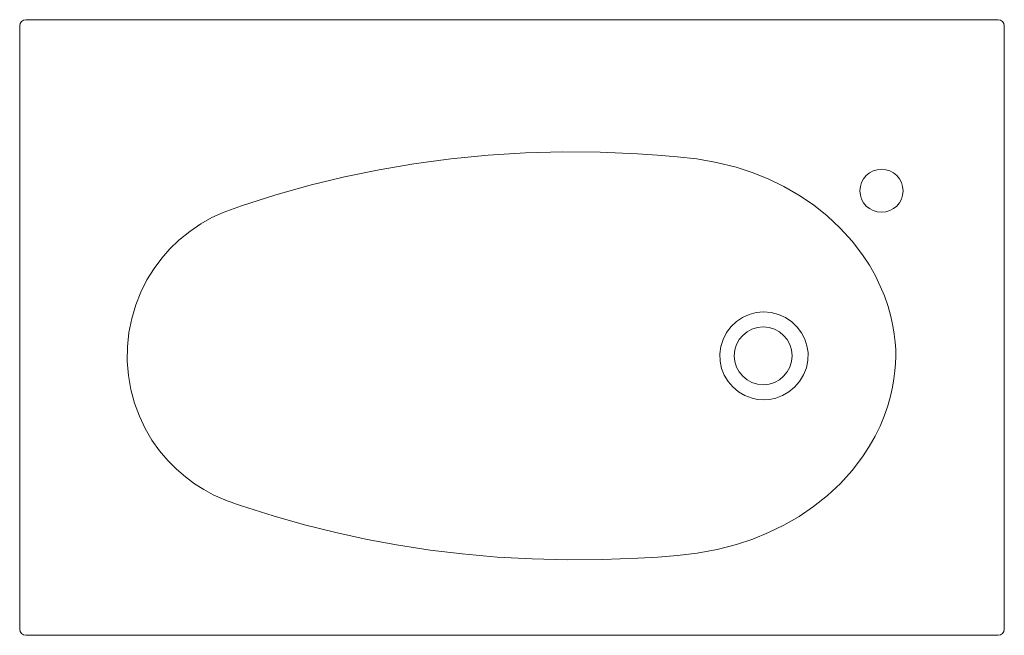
# Model space of a CAD drawing. Header units: millimetres. Extents: x 4454.954 to 4455.755, y 2403.654 to 2404.154.
import ezdxf

# ---------------------------------------------------------------- set-up
doc = ezdxf.new("R2010")
doc.units = ezdxf.units.MM
doc.layers.add('SANINDUSA', color=3, linetype='Continuous')

msp = doc.modelspace()

# ---------------------------------------------------------------- linework, layer by layer
at = {"layer": 'SANINDUSA', "lineweight": 15}
for p, q in [((4454.95441, 2403.65878), (4454.95441, 2404.14896)), ((4454.9594, 2404.15396), (4455.74975, 2404.15396)), ((4455.75474, 2404.14896), (4455.75474, 2403.65878)), ((4455.74975, 2403.65379), (4454.9594, 2403.65379))]:
    msp.add_line(p, q, dxfattribs=at)
at = {"layer": 'SANINDUSA', "lineweight": 15, "flags": 128}
for points in [[(4455.13457, 2403.75904), (4455.16033, 2403.75083), (4455.18585, 2403.74357), (4455.21131, 2403.7372), (4455.23681, 2403.73166), (4455.26241, 2403.72693), (4455.28812, 2403.723), (4455.31394, 2403.71987), (4455.34245, 2403.71736), (4455.37102, 2403.71581), (4455.39964, 2403.71517), (4455.42825, 2403.71539), (4455.45685, 2403.71641), (4455.47308, 2403.71737), (4455.48913, 2403.71861), (4455.50522, 2403.72049), (4455.52126, 2403.72346), (4455.53714, 2403.72759), (4455.5502, 2403.73196), (4455.56307, 2403.73722), (4455.57566, 2403.74337), (4455.58791, 2403.75044), (4455.59972, 2403.75844), (4455.61096, 2403.76736), (4455.62147, 2403.77714), (4455.63104, 2403.78766), (4455.63951, 2403.7987), (4455.64502, 2403.80715), (4455.64979, 2403.81557), (4455.6538, 2403.82381), (4455.65708, 2403.83172), (4455.66003, 2403.84025), (4455.66225, 2403.84817), (4455.66387, 2403.85547), (4455.66503, 2403.86222), (4455.66583, 2403.86853), (4455.66636, 2403.87456), (4455.66666, 2403.88037), (4455.66648, 2403.88598), (4455.66599, 2403.89206), (4455.66521, 2403.89847), (4455.66407, 2403.90535), (4455.66246, 2403.91279), (4455.66023, 2403.92085), (4455.65726, 2403.92954), (4455.65395, 2403.93759), (4455.64991, 2403.94595), (4455.6451, 2403.95447), (4455.63953, 2403.963), (4455.631, 2403.97413), (4455.62138, 2403.9847), (4455.61084, 2403.99451), (4455.59957, 2404.00344), (4455.58773, 2404.01145), (4455.57544, 2404.01851), (4455.56281, 2404.02462), (4455.54992, 2404.02982), (4455.53684, 2404.03407), (4455.52092, 2404.038), (4455.50486, 2404.04084), (4455.48872, 2404.04266), (4455.47277, 2404.04398), (4455.45653, 2404.04507), (4455.4262, 2404.04631), (4455.39584, 2404.04653), (4455.36548, 2404.04571), (4455.33516, 2404.04383), (4455.30493, 2404.04086), (4455.27483, 2404.03679), (4455.24661, 2404.03196), (4455.21854, 2404.02617), (4455.19061, 2404.01939), (4455.16269, 2404.01159), (4455.13457, 2404.00267)], [(4455.13457, 2404.00267), (4455.12871, 2404.00067), (4455.1198, 2403.99736), (4455.1107, 2403.99319), (4455.1016, 2403.98808), (4455.09257, 2403.98195), (4455.08375, 2403.97475), (4455.07658, 2403.9678), (4455.06983, 2403.96012), (4455.06359, 2403.95172), (4455.05787, 2403.94248), (4455.05289, 2403.93261), (4455.04875, 2403.92219), (4455.04548, 2403.91118), (4455.04321, 2403.89985), (4455.04199, 2403.88828), (4455.04185, 2403.8766), (4455.04278, 2403.86498), (4455.04477, 2403.85353), (4455.04776, 2403.84249), (4455.05168, 2403.83188), (4455.05648, 2403.82179), (4455.06195, 2403.81246), (4455.06808, 2403.8038), (4455.07477, 2403.79585), (4455.08174, 2403.7888), (4455.08905, 2403.78248), (4455.0966, 2403.77688), (4455.10411, 2403.77213), (4455.11169, 2403.76803), (4455.11929, 2403.76456), (4455.12311, 2403.76304), (4455.12635, 2403.76186), (4455.13075, 2403.76034), (4455.13457, 2403.75904)], [(4455.55877, 2403.84509), (4455.56387, 2403.8454), (4455.56898, 2403.84649), (4455.5744, 2403.84855), (4455.57955, 2403.85154), (4455.58422, 2403.85538), (4455.58831, 2403.86006), (4455.59153, 2403.86531), (4455.59389, 2403.87121), (4455.59514, 2403.87719), (4455.59526, 2403.88351), (4455.59436, 2403.889), (4455.59253, 2403.89442), (4455.58988, 2403.89948), (4455.58637, 2403.90417), (4455.58198, 2403.9084), (4455.57681, 2403.91194), (4455.57123, 2403.9145), (4455.56512, 2403.91612), (4455.55912, 2403.91663), (4455.55294, 2403.91605), (4455.54739, 2403.91455), (4455.54201, 2403.9121), (4455.53707, 2403.90878), (4455.53263, 2403.90459), (4455.52897, 2403.89976), (4455.5261, 2403.89421), (4455.5243, 2403.88849), (4455.52348, 2403.88236), (4455.52371, 2403.87651), (4455.52497, 2403.87061), (4455.52711, 2403.8652), (4455.5302, 2403.86007), (4455.53406, 2403.85554), (4455.53876, 2403.85161), (4455.54396, 2403.84856), (4455.54977, 2403.84638), (4455.55419, 2403.84545), (4455.55877, 2403.84509)]]:
    msp.add_lwpolyline(points, dxfattribs=at)
at = {"layer": 'SANINDUSA', "lineweight": 15}
msp.add_circle((4455.65492, 2404.01495), 0.0175, dxfattribs=at)
at = {"layer": 'SANINDUSA', "lineweight": 15, "extrusion": (0, 3.49148e-15, -1)}
msp.add_circle((-4455.55877, 2403.88086), 0.0235, dxfattribs=at)
at = {"layer": 'SANINDUSA', "lineweight": 15}
for centre, start, end in [((4454.9594, 2404.14896), 90.01746, 180.01745), ((4455.74974, 2404.14896), 359.98255, 89.98254), ((4454.95941, 2403.65879), 180.08419, 269.91581), ((4455.74974, 2403.65879), 270.08419, 359.91581)]:
    msp.add_arc(centre, 0.005, start, end, dxfattribs=at)

doc.saveas('drawing.dxf')
